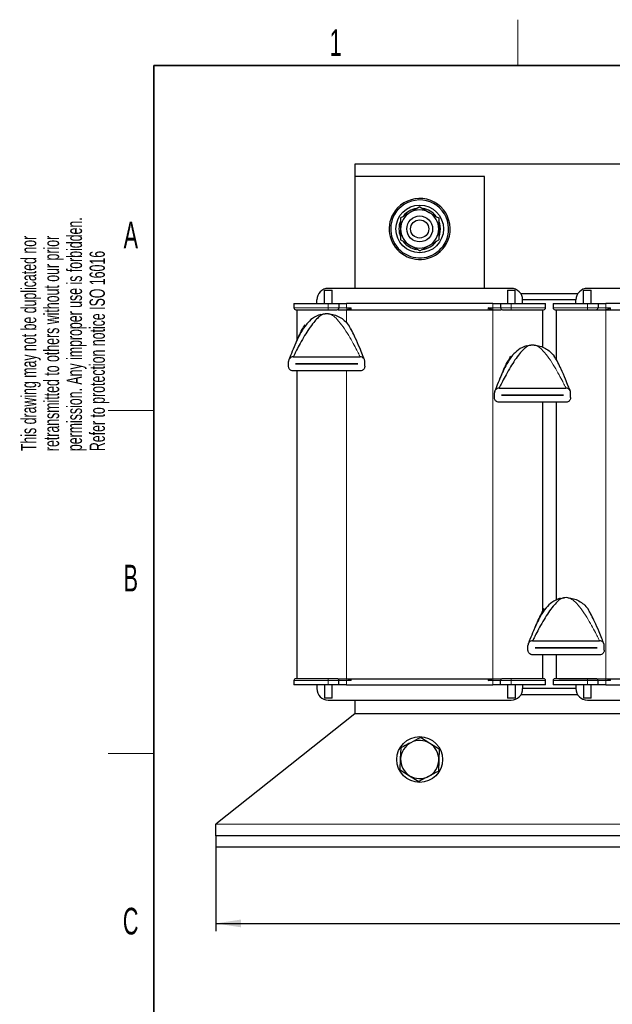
# Model space of a CAD drawing. Header units: millimetres. Extents: x 5 to 418, y 2 to 292.
# Tile 5 of 20: x 8 to 86, y 159 to 288. Entities that reach past the tile are written whole.
import ezdxf

# ---------------------------------------------------------------- set-up
doc = ezdxf.new("R2010")
doc.units = ezdxf.units.MM
doc.layers.add('SLD-0', color=7, linetype='Continuous')
doc.styles.add('SLDTEXTSTYLE0', font='TXT', dxfattribs={"width": 0.605})
doc.dimstyles.new('SLDDIMSTYLE0', dxfattribs={"dimtxt": 3.5, "dimasz": 3.302, "dimexe": 0, "dimexo": 0.0625, "dimgap": 0.875, "dimtad": 1, "dimlfac": 2, "dimrnd": 1e-09, "dimzin": 12, "dimdsep": 46, "dimtxsty": 'SLDTEXTSTYLE0', "dimsah": 1, "dimcen": 0.09, "dimadec": 0, "dimazin": 3, "dimtfac": 1, "dimtofl": 0, "dimtmove": 0, "dimatfit": 3, "dimfxl": 1, "dimfrac": 2, "dimtolj": 1, "dimtzin": 12, "dimarcsym": 0})

# ---------------------------------------------------------------- blocks, each defined once
blk = doc.blocks.new('SW_NOTE_0_1')
at = {"layer": 'SLD-0', "color": 0, "char_height": 2, "attachment_point": 1, "rotation": 90, "style": 'SLDTEXTSTYLE0'}
for s, insert in [('permission. Any improper use is forbidden.', (3.42, 0)), ('retransmitted to others without our prior', (0.42, 0)), ('This drawing may not be duplicated nor', (-2.58, 0)), ('Refer to protection notice ISO 16016', (6.42, 0))]:
    blk.add_mtext(s, dxfattribs=dict(at, insert=insert))
blk = doc.blocks.new('_D')
at = {"layer": 'SLD-0'}
for p, q in [((34.12, 179.95), (34.12, 168.95)), ((155.62, 179.95), (155.62, 168.95)), ((34.12, 169.95), (155.62, 169.95))]:
    blk.add_line(p, q, dxfattribs=at)
for points in [[(34.12, 169.95), (37.42, 169.44), (37.42, 170.46)], [(155.62, 169.95), (152.32, 170.46), (152.32, 169.44)]]:
    blk.add_solid(points, dxfattribs=at)
at = {"layer": 'SLD-0', "insert": (90.86, 174.46), "char_height": 3.5, "attachment_point": 1, "style": 'SLDTEXTSTYLE0'}
blk.add_mtext('243', dxfattribs=at)

msp = doc.modelspace()

# ---------------------------------------------------------------- linework, layer by layer
at = {"color": 7, "linetype": 'Continuous', "lineweight": 25}
for p, q in [((137.3718, 269.5511), (52.3718, 269.5511)), ((52.3718, 269.5511), (52.3718, 267.9511)), ((69.3718, 267.9511), (52.3718, 267.9511)), ((52.3718, 267.9511), (52.3718, 253.2511)), ((69.3718, 253.2511), (69.3718, 267.9511)), ((60.8718, 263.9378), (59.6218, 263.2161)), ((60.8718, 263.9378), (62.1218, 263.2161)), ((60.8718, 258.1643), (59.6218, 258.886)), ((60.8718, 258.1643), (62.1218, 258.886)), ((72.8718, 253.2511), (48.8718, 253.2511)), ((106.8718, 253.2511), (82.8718, 253.2511)), ((48.3718, 253.0011), (49.3718, 253.0011)), ((48.3718, 251.2511), (48.3718, 253.0011)), ((49.3718, 251.2511), (49.3718, 253.0011)), ((72.3718, 253.0011), (72.3718, 251.2511)), ((72.3718, 253.0011), (73.3718, 253.0011)), ((73.3718, 251.2511), (73.3718, 253.0011)), ((81.6029, 252.5511), (74.1406, 252.5511)), ((82.3718, 253.0011), (83.3718, 253.0011)), ((82.3718, 251.2511), (82.3718, 253.0011)), ((83.3718, 251.2511), (83.3718, 253.0011)), ((44.3718, 251.2511), (48.8718, 251.2511)), ((44.3718, 251.2511), (44.3718, 250.7011)), ((47.3718, 251.2511), (47.3718, 251.7511)), ((48.8718, 251.2511), (50.2718, 251.2511)), ((50.2718, 251.2511), (50.2718, 250.7011)), ((50.2718, 251.2511), (51.2921, 251.2511)), ((70.4514, 251.2511), (51.2921, 251.2511)), ((70.4514, 251.2511), (71.4718, 251.2511)), ((71.4718, 251.2511), (71.4718, 250.7011)), ((71.4718, 251.2511), (72.8718, 251.2511)), ((72.8718, 251.2511), (77.3718, 251.2511)), ((74.3718, 251.2511), (74.3718, 251.7511)), ((81.3718, 251.7511), (74.3718, 251.7511)), ((77.3718, 250.7011), (77.3718, 251.2511)), ((78.3718, 251.2511), (82.8718, 251.2511)), ((78.3718, 251.2511), (78.3718, 250.7011)), ((81.3718, 251.2511), (81.3718, 251.7511)), ((82.8718, 251.2511), (84.2718, 251.2511)), ((84.2718, 251.2511), (84.2718, 250.7011)), ((84.2718, 251.2511), (85.2921, 251.2511)), ((104.4514, 251.2511), (85.2921, 251.2511)), ((44.7718, 250.4511), (44.7718, 246.4024)), ((47.8675, 249.8176), (48.4519, 249.9196)), ((50.1834, 250.4511), (51.2718, 250.4511)), ((51.2718, 250.4511), (70.4718, 250.4511)), ((70.4718, 250.4511), (71.5655, 250.4511)), ((76.9718, 250.4511), (76.9718, 245.5427)), ((78.7718, 250.4511), (78.7718, 243.9296)), ((79.1099, 250.4511), (85.2718, 250.4511)), ((85.2718, 250.4511), (104.4718, 250.4511)), ((45.5927, 248.0907), (45.5111, 247.9519)), ((45.6863, 248.2298), (45.7259, 248.3166)), ((45.7259, 248.3166), (45.8401, 248.4838)), ((51.5033, 248.4838), (51.6175, 248.3166)), ((51.8643, 247.8876), (51.8323, 247.9519)), ((74.8676, 245.7068), (75.452, 245.8088)), ((44.2884, 244.2765), (53.055, 244.2765)), ((72.6864, 244.1189), (72.726, 244.2057)), ((72.726, 244.2057), (72.8402, 244.3729)), ((78.5033, 244.3729), (78.6176, 244.2057)), ((43.6717, 243.0432), (43.6717, 243.6599)), ((44.5967, 243.349), (44.5967, 243.354)), ((44.5967, 243.354), (52.7467, 243.354)), ((52.7467, 243.349), (44.5967, 243.349)), ((52.7467, 243.354), (52.7467, 243.349)), ((53.6717, 243.0432), (53.6717, 243.6599)), ((72.5928, 243.9799), (72.5112, 243.841)), ((78.8644, 243.7768), (78.8324, 243.841)), ((53.055, 242.4265), (44.2884, 242.4265)), ((44.7718, 242.4265), (44.7718, 202.0511)), ((70.6718, 238.9323), (70.6718, 239.549)), ((71.2885, 240.1657), (80.0551, 240.1657)), ((71.5968, 239.2382), (71.5968, 239.2432)), ((71.5968, 239.2432), (79.7468, 239.2432)), ((79.7468, 239.2382), (71.5968, 239.2382)), ((79.7468, 239.2432), (79.7468, 239.2382)), ((80.6718, 238.9323), (80.6718, 239.549)), ((80.0551, 238.3157), (71.2885, 238.3157)), ((76.9718, 238.3157), (76.9718, 210.8832)), ((78.7718, 238.3157), (78.7718, 212.3434)), ((78.7718, 212.2708), (78.7718, 212.2597)), ((79.2676, 212.5776), (79.852, 212.6796)), ((76.9928, 210.8507), (76.9112, 210.7118)), ((77.0864, 210.9897), (77.126, 211.0766)), ((77.126, 211.0766), (77.2402, 211.2437)), ((82.9033, 211.2437), (83.0176, 211.0766)), ((83.2644, 210.6476), (83.2324, 210.7118)), ((75.6885, 207.0365), (84.4551, 207.0365)), ((75.0718, 205.8032), (75.0718, 206.4198)), ((75.9968, 206.109), (75.9968, 206.114)), ((75.9968, 206.114), (84.1468, 206.114)), ((84.1468, 206.109), (75.9968, 206.109)), ((84.1468, 206.114), (84.1468, 206.109)), ((85.0718, 205.8032), (85.0718, 206.4198)), ((84.4551, 205.1865), (75.6885, 205.1865)), ((76.9718, 205.1865), (76.9718, 202.0511)), ((78.7718, 205.1865), (78.7718, 202.0511)), ((44.3718, 201.8011), (44.3718, 201.2511)), ((50.1834, 202.0511), (51.2718, 202.0511)), ((50.2718, 201.2511), (50.2718, 201.8011)), ((51.2718, 202.0511), (70.4718, 202.0511)), ((70.4718, 202.0511), (71.5655, 202.0511)), ((71.4718, 201.2511), (71.4718, 201.8011)), ((77.3718, 201.2511), (77.3718, 201.8011)), ((78.3718, 201.8011), (78.3718, 201.2511)), ((79.1099, 202.0511), (85.2718, 202.0511)), ((84.2718, 201.2511), (84.2718, 201.8011)), ((85.2718, 202.0511), (102.0719, 202.0511)), ((48.8718, 201.2511), (44.3718, 201.2511)), ((47.3718, 201.2511), (47.3718, 200.7511)), ((48.3718, 201.2511), (48.3718, 199.5011)), ((50.2718, 201.2511), (48.8718, 201.2511)), ((49.3718, 199.5011), (49.3718, 201.2511)), ((51.2921, 201.2511), (50.2718, 201.2511)), ((51.2921, 201.2511), (70.4514, 201.2511)), ((71.4718, 201.2511), (70.4514, 201.2511)), ((72.8718, 201.2511), (71.4718, 201.2511)), ((72.3718, 201.2511), (72.3718, 199.5011)), ((77.3718, 201.2511), (72.8718, 201.2511)), ((73.3718, 201.2511), (73.3718, 199.5011)), ((74.3718, 201.2511), (74.3718, 200.7511)), ((81.3718, 200.7511), (74.3718, 200.7511)), ((82.8718, 201.2511), (78.3718, 201.2511)), ((81.3718, 201.2511), (81.3718, 200.7511)), ((82.3718, 201.2511), (82.3718, 199.5011)), ((84.2718, 201.2511), (82.8718, 201.2511)), ((83.3718, 199.5011), (83.3718, 201.2511)), ((85.2921, 201.2511), (84.2718, 201.2511)), ((85.2921, 201.2511), (102.2705, 201.2511)), ((49.3718, 199.5011), (48.3718, 199.5011)), ((48.8718, 199.2511), (72.8718, 199.2511)), ((52.3718, 199.2511), (52.3718, 197.4511)), ((73.3718, 199.5011), (72.3718, 199.5011)), ((81.6029, 199.9511), (74.1406, 199.9511)), ((83.3718, 199.5011), (82.3718, 199.5011)), ((82.8718, 199.2511), (106.8718, 199.2511)), ((52.3718, 197.4511), (34.1218, 182.9511)), ((137.3718, 197.4511), (52.3718, 197.4511)), ((62.2016, 193.5681), (60.9793, 194.3358)), ((58.3735, 191.5442), (58.4273, 192.9866)), ((63.4238, 192.8003), (62.2016, 193.5681)), ((63.4238, 192.8003), (63.3701, 191.358)), ((58.3198, 190.1018), (58.3735, 191.5442)), ((63.3701, 191.358), (63.3163, 189.9156)), ((58.3198, 190.1018), (59.542, 189.3341)), ((59.542, 189.3341), (60.7643, 188.5663)), ((34.1218, 181.4511), (34.1218, 182.9511)), ((34.1218, 181.4511), (34.1218, 179.9511)), ((155.6218, 181.4511), (34.1218, 181.4511)), ((155.6218, 179.9511), (34.1218, 179.9511))]:
    msp.add_line(p, q, dxfattribs=at)
at = {"color": 7, "linetype": 'Continuous', "lineweight": 18}
for p, q in [((57.8005, 263.2887), (57.6388, 263.4065)), ((63.9431, 258.8134), (64.1047, 258.6957)), ((44.3718, 250.7011), (48.8718, 250.7011)), ((48.8718, 251.2511), (48.8718, 250.7011)), ((48.8718, 250.7011), (50.2718, 250.7011)), ((48.8718, 250.7011), (48.8718, 250.4511)), ((51.2921, 250.7011), (50.2718, 250.7011)), ((51.2921, 251.2511), (51.2921, 250.7011)), ((51.2921, 250.7011), (51.8964, 250.7011)), ((51.8964, 250.7011), (51.8964, 250.4511)), ((69.8472, 250.7011), (70.4514, 250.7011)), ((69.8472, 250.7011), (69.8472, 250.4511)), ((70.4514, 250.7011), (70.4514, 251.2511)), ((71.4718, 250.7011), (70.4514, 250.7011)), ((72.8718, 250.7011), (71.4718, 250.7011)), ((72.8718, 251.2511), (72.8718, 250.7011)), ((72.8718, 250.7011), (72.8718, 250.4511)), ((77.3718, 250.7011), (72.8718, 250.7011)), ((78.3718, 250.7011), (82.8718, 250.7011)), ((82.8718, 251.2511), (82.8718, 250.7011)), ((82.8718, 250.7011), (84.2718, 250.7011)), ((82.8718, 250.7011), (82.8718, 250.4511)), ((85.2921, 250.7011), (84.2718, 250.7011)), ((85.2921, 251.2511), (85.2921, 250.7011)), ((85.2921, 250.7011), (85.8964, 250.7011)), ((85.8964, 250.7011), (85.8964, 250.4511)), ((51.2718, 250.4511), (51.2718, 248.7382)), ((70.4718, 250.4511), (70.4718, 202.0511)), ((85.2951, 250.474), (85.1577, 250.4511)), ((85.2718, 250.4511), (85.2718, 202.0511)), ((51.2718, 242.4265), (51.2718, 202.0511)), ((48.8718, 201.8011), (44.3718, 201.8011)), ((48.8718, 201.8011), (48.8718, 202.0511)), ((50.2718, 201.8011), (48.8718, 201.8011)), ((48.8718, 201.2511), (48.8718, 201.8011)), ((50.2718, 201.8011), (51.2921, 201.8011)), ((51.2921, 201.8011), (51.2921, 201.2511)), ((51.8964, 201.8011), (51.2921, 201.8011)), ((51.8964, 202.0511), (51.8964, 201.8011)), ((69.8472, 202.0511), (69.8472, 201.8011)), ((70.4514, 201.8011), (69.8472, 201.8011)), ((70.4514, 201.8011), (71.4718, 201.8011)), ((70.4514, 201.2511), (70.4514, 201.8011)), ((71.4718, 201.8011), (72.8718, 201.8011)), ((72.8718, 201.8011), (72.8718, 202.0511)), ((72.8718, 201.8011), (77.3718, 201.8011)), ((72.8718, 201.2511), (72.8718, 201.8011)), ((82.8718, 201.8011), (78.3718, 201.8011)), ((82.8718, 201.8011), (82.8718, 202.0511)), ((84.2718, 201.8011), (82.8718, 201.8011)), ((82.8718, 201.2511), (82.8718, 201.8011)), ((84.2718, 201.8011), (85.2921, 201.8011)), ((85.2921, 201.8011), (85.2921, 201.2511)), ((85.8964, 201.8011), (85.2921, 201.8011)), ((85.8964, 202.0511), (85.8964, 201.8011)), ((155.6218, 182.9511), (34.1218, 182.9511))]:
    msp.add_line(p, q, dxfattribs=at)
at = {"color": 7, "linetype": 'Continuous', "lineweight": 25, "flags": 128}
for points in [[(63.5968, 261.0511), (63.5112, 261.7288), (63.3745, 262.129)], [(63.4088, 260.0566), (63.5112, 260.3734), (63.5968, 261.0511)]]:
    msp.add_lwpolyline(points, dxfattribs=at)
at = {"color": 7, "linetype": 'Continuous', "lineweight": 25}
for centre, radius in [((60.8718, 261.0511), 3.125), ((60.8718, 261.0511), 1.6982), ((60.8718, 261.0511), 1.1932), ((60.8718, 191.4511), 3)]:
    msp.add_circle(centre, radius, dxfattribs=at)
for centre, radius, start, end in [((60.8718, 261.0511), 4, 323.924194, 143.924194), ((60.8718, 261.0511), 3.8, 323.924194, 143.924194), ((60.8718, 261.0511), 2.725, 99.036415, 141.877892), ((60.8718, 261.0511), 2.5, 60, 120), ((60.8718, 261.0511), 2.725, 38.896296, 80.582692), ((60.8718, 261.0511), 4, 143.924194, 323.924194), ((60.8718, 261.0511), 3.8, 143.924194, 323.924194), ((60.8718, 261.0511), 2.5, 120, 180), ((60.8718, 261.0511), 2.5, 0, 60), ((60.8718, 261.0511), 2.725, 157.726755, 201.44923), ((60.8718, 261.0511), 2.5, 180, 240), ((60.8718, 261.0511), 2.5, 300, 0), ((60.8718, 261.0511), 2.725, 219.359829, 260.858136), ((60.8718, 261.0511), 2.5, 240, 300), ((60.8718, 261.0511), 2.725, 277.426274, 322.845839), ((48.8718, 251.7511), 1.5, 90, 180), ((72.8718, 251.7511), 1.5, 0, 90), ((82.8718, 251.7511), 1.5, 90, 180), ((44.6218, 250.7011), 0.25, 180, 270), ((50.0218, 250.7011), 0.25, 270, 0), ((71.7218, 250.7011), 0.25, 180, 270), ((77.1218, 250.7011), 0.25, 270, 0), ((78.6218, 250.7011), 0.25, 180, 270), ((84.0218, 250.7011), 0.25, 270, 360), ((48.6717, 246.4265), 3.5, 86.4, 93.6), ((75.6718, 242.3157), 3.5, 86.4, 93.6), ((80.0718, 209.1865), 3.5, 86.4, 93.6), ((44.6218, 201.8011), 0.25, 90, 180), ((50.0218, 201.8011), 0.25, 0, 90), ((71.7218, 201.8011), 0.25, 90, 180), ((77.1218, 201.8011), 0.25, 0, 90), ((78.6218, 201.8011), 0.25, 90, 180), ((84.0218, 201.8011), 0.25, 360, 90), ((48.8718, 200.7511), 1.5, 180, 270), ((72.8718, 200.7511), 1.5, 270, 0), ((82.8718, 200.7511), 1.5, 180, 270), ((60.8718, 191.4511), 2.5, 57.865152, 117.865152), ((60.8718, 191.4511), 2.5, 117.865152, 177.865152), ((60.8718, 191.4511), 2.5, 357.865152, 57.865152), ((60.8718, 191.4511), 2.5, 177.865152, 237.865152), ((60.8718, 191.4511), 2.5, 297.865152, 357.865152), ((60.8718, 191.4511), 2.5, 237.865152, 297.865152)]:
    msp.add_arc(centre, radius, start, end, dxfattribs=at)
at = {"color": 7, "linetype": 'Continuous', "lineweight": 18}
for centre, radius, start, end in [((57.7548, 250.6718), 6.4627, 179.740242, 181.753465), ((63.9888, 250.6718), 6.4627, 358.246535, 0.259758), ((91.7548, 250.6718), 6.4627, 179.740242, 181.753465), ((51.2408, 250.3482), 0.137, 48.635798, 66.634827), ((70.5028, 250.3482), 0.137, 113.365173, 131.364202), ((85.2408, 250.3482), 0.137, 48.635797, 66.634826), ((57.7548, 201.8304), 6.4627, 178.246535, 180.259758), ((51.2408, 202.1539), 0.137, 293.365173, 311.364202), ((70.5028, 202.1539), 0.137, 228.635798, 246.634827), ((63.9888, 201.8304), 6.4627, 359.740242, 1.753465), ((91.7548, 201.8304), 6.4627, 178.246535, 180.259758), ((85.2408, 202.1539), 0.137, 293.365173, 311.364202)]:
    msp.add_arc(centre, radius, start, end, dxfattribs=at)
at = {"color": 7, "linetype": 'Continuous', "lineweight": 25}
for points, knots in [([(59.6218, 263.2161), (59.5922, 263.199), (59.17, 262.9553), (58.7564, 262.7165), (58.3718, 262.4945)], [0, 0, 0, 0, 0.07020058, 1, 1, 1, 1]), ([(58.3718, 262.4945), (58.3718, 262.1348), (58.3718, 261.6589), (58.3718, 261.1704), (58.3718, 261.0511)], [0, 0, 0, 0, 0.75563417, 1, 1, 1, 1]), ([(62.1218, 263.2161), (62.1514, 263.199), (62.5735, 262.9553), (62.9872, 262.7165), (63.3718, 262.4945)], [0, 0, 0, 0, 0.07020058, 1, 1, 1, 1]), ([(63.3718, 262.4945), (63.3718, 262.1348), (63.3718, 261.6589), (63.3718, 261.1704), (63.3718, 261.0511)], [0, 0, 0, 0, 0.75563417, 1, 1, 1, 1]), ([(58.3718, 261.0511), (58.3718, 260.6733), (58.3718, 260.1845), (58.3718, 259.7144), (58.3718, 259.6077)], [0, 0, 0, 0, 0.7730974, 1, 1, 1, 1]), ([(63.3718, 261.0511), (63.3718, 260.6733), (63.3718, 260.1845), (63.3718, 259.7144), (63.3718, 259.6077)], [0, 0, 0, 0, 0.7730974, 1, 1, 1, 1]), ([(59.6218, 258.886), (59.5922, 258.9031), (59.17, 259.1468), (58.7564, 259.3857), (58.3718, 259.6077)], [0, 0, 0, 0, 0.07020058, 1, 1, 1, 1]), ([(62.1218, 258.886), (62.1514, 258.9031), (62.5735, 259.1468), (62.9872, 259.3857), (63.3718, 259.6077)], [0, 0, 0, 0, 0.07020058, 1, 1, 1, 1]), ([(51.2951, 250.474), (51.3924, 250.5059), (51.587, 250.5698), (51.7932, 250.6573), (51.8964, 250.7011)], [0, 0, 0, 0, 0.49948973, 1, 1, 1, 1]), ([(70.4485, 250.474), (70.3512, 250.5059), (70.1565, 250.5698), (69.9504, 250.6573), (69.8472, 250.7011)], [0, 0, 0, 0, 0.49948973, 1, 1, 1, 1]), ([(85.2951, 250.474), (85.3924, 250.5059), (85.587, 250.5698), (85.7932, 250.6573), (85.8964, 250.7011)], [0, 0, 0, 0, 0.49948973, 1, 1, 1, 1]), ([(47.8829, 249.8367), (47.5136, 249.6866), (46.8217, 249.4053), (45.951, 248.5122), (45.0936, 247.2079), (44.4902, 245.8002), (44.0187, 244.6661), (43.8097, 244.1309), (43.7657, 244.0166), (43.7647, 244.014)], [0, 0, 0, 0, 0.14984632, 0.28075764, 0.45620148, 0.74395377, 0.923157, 0.99825449, 1, 1, 1, 1]), ([(48.4519, 249.9196), (48.2947, 249.8783), (47.9513, 249.7879), (47.4577, 249.355), (46.915, 248.7525), (46.348, 247.9687), (45.7576, 247.0382), (45.2111, 246.0832), (44.7534, 245.2203), (44.4591, 244.6324), (44.3266, 244.3574), (44.2926, 244.2856), (44.2897, 244.2794), (44.2884, 244.2765)], [0, 0, 0, 0, 0.07817512, 0.17080517, 0.2771574, 0.41464436, 0.55698126, 0.71230435, 0.84664485, 0.94559162, 0.98127761, 0.99145798, 1, 1, 1, 1]), ([(44.6218, 250.4511), (44.6786, 250.4511), (44.7659, 250.4511), (45.2959, 250.4511), (45.8444, 250.4511), (46.5252, 250.4511), (47.5147, 250.4511), (48.3372, 250.4511), (48.8718, 250.4511)], [0, 0, 0, 0, 0.23945684, 0.36836066, 0.5, 0.63163934, 0.76054316, 1, 1, 1, 1]), ([(48.8718, 250.4511), (49.0164, 250.4511), (49.2397, 250.4511), (49.5077, 250.4511), (49.6906, 250.4511), (49.8393, 250.4511), (49.9825, 250.4511), (50.0063, 250.4511), (50.0218, 250.4511)], [0, 0, 0, 0, 0.23944295, 0.36964702, 0.49999993, 0.63020408, 0.76055705, 1, 1, 1, 1]), ([(71.7218, 250.4511), (71.7372, 250.4511), (71.7611, 250.4511), (71.9042, 250.4511), (72.0528, 250.4511), (72.2358, 250.4511), (72.5038, 250.4511), (72.7272, 250.4511), (72.8718, 250.4511)], [0, 0, 0, 0, 0.239442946, 0.369647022, 0.499999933, 0.630204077, 0.760557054, 1, 1, 1, 1]), ([(72.8718, 250.4511), (73.4064, 250.4511), (74.2289, 250.4511), (75.2183, 250.4511), (75.8992, 250.4511), (76.4477, 250.4511), (76.9777, 250.4511), (77.065, 250.4511), (77.1218, 250.4511)], [0, 0, 0, 0, 0.23945684, 0.36836066, 0.5, 0.63163934, 0.76054316, 1, 1, 1, 1]), ([(78.6218, 250.4511), (78.6786, 250.4511), (78.7659, 250.4511), (79.2959, 250.4511), (79.8444, 250.4511), (80.5252, 250.4511), (81.5147, 250.4511), (82.3372, 250.4511), (82.8718, 250.4511)], [0, 0, 0, 0, 0.23945684, 0.36836066, 0.5, 0.63163934, 0.76054316, 1, 1, 1, 1]), ([(82.8718, 250.4511), (83.0164, 250.4511), (83.2397, 250.4511), (83.5077, 250.4511), (83.6906, 250.4511), (83.8393, 250.4511), (83.9825, 250.4511), (84.0063, 250.4511), (84.0218, 250.4511)], [0, 0, 0, 0, 0.23944295, 0.36964702, 0.49999993, 0.63020408, 0.76055705, 1, 1, 1, 1]), ([(44.5655, 245.9278), (44.5803, 245.9638), (44.7254, 246.3163), (45.0153, 246.9625), (45.4096, 247.8029), (45.7069, 248.2731), (45.8401, 248.4838)], [0, 0, 0, 0, 0.0408159, 0.39958894, 0.73104914, 1, 1, 1, 1]), ([(52.3233, 246.9655), (52.3204, 246.972), (52.1886, 247.271), (51.9322, 247.8027), (51.636, 248.2731), (51.5033, 248.4838)], [0, 0, 0, 0, 0.01226582, 0.55754987, 1, 1, 1, 1]), ([(53.6413, 243.8503), (53.6412, 243.8503), (53.6409, 243.8504), (53.628, 243.8832), (53.5535, 244.0741), (53.3365, 244.6289), (52.9448, 245.5798), (52.5999, 246.4142), (52.3544, 246.9033), (52.3233, 246.9655)], [0, 0, 0, 0, 0.01013979, 0.027822, 0.07137322, 0.26863898, 0.53912013, 0.94146303, 1, 1, 1, 1]), ([(74.8829, 245.7258), (74.5137, 245.5757), (73.8218, 245.2944), (72.9511, 244.4013), (72.0937, 243.097), (71.4903, 241.6893), (71.0188, 240.5552), (70.8097, 240.02), (70.7658, 239.9057), (70.7648, 239.9031)], [0, 0, 0, 0, 0.14984632, 0.28075764, 0.45620148, 0.74395377, 0.923157, 0.99825449, 1, 1, 1, 1]), ([(75.452, 245.8088), (75.2948, 245.7674), (74.9514, 245.6771), (74.4577, 245.2441), (73.915, 244.6416), (73.3481, 243.8578), (72.7577, 242.9273), (72.2112, 241.9724), (71.7535, 241.1094), (71.4592, 240.5215), (71.3267, 240.2465), (71.2927, 240.1747), (71.2898, 240.1685), (71.2885, 240.1657)], [0, 0, 0, 0, 0.07817512, 0.17080517, 0.2771574, 0.41464436, 0.55698126, 0.71230435, 0.84664485, 0.94559162, 0.98127761, 0.99145798, 1, 1, 1, 1]), ([(44.2884, 244.2765), (44.2013, 244.2659), (44.0315, 244.245), (43.8377, 244.1003), (43.7221, 243.9254), (43.6767, 243.7766), (43.673, 243.6892), (43.6717, 243.6599)], [0, 0, 0, 0, 0.29063281, 0.56693599, 0.75715161, 0.91837799, 1, 1, 1, 1]), ([(53.6717, 243.6599), (53.6667, 243.7187), (53.6567, 243.8362), (53.5816, 243.9945), (53.4662, 244.132), (53.298, 244.2397), (53.1502, 244.2751), (53.0645, 244.2764), (53.055, 244.2765)], [0, 0, 0, 0, 0.16279538, 0.32498556, 0.50110448, 0.71475435, 0.96859226, 1, 1, 1, 1]), ([(71.5656, 241.817), (71.5804, 241.853), (71.7255, 242.2054), (72.0154, 242.8517), (72.4097, 243.692), (72.707, 244.1623), (72.8402, 244.3729)], [0, 0, 0, 0, 0.0408159, 0.39958894, 0.73104914, 1, 1, 1, 1]), ([(79.3233, 242.8546), (79.3204, 242.8612), (79.1887, 243.1601), (78.9323, 243.6918), (78.636, 244.1622), (78.5033, 244.3729)], [0, 0, 0, 0, 0.01226582, 0.55754987, 1, 1, 1, 1]), ([(44.2884, 242.4265), (44.2013, 242.4372), (44.0315, 242.4581), (43.8377, 242.6028), (43.7221, 242.7777), (43.6767, 242.9265), (43.673, 243.0139), (43.6717, 243.0432)], [0, 0, 0, 0, 0.29063281, 0.56693599, 0.75715161, 0.91837799, 1, 1, 1, 1]), ([(43.7647, 244.014), (43.7479, 243.9705), (43.7239, 243.9082), (43.7042, 243.8566), (43.7025, 243.8526), (43.7018, 243.8508)], [0, 0, 0, 0, 0.5671345, 0.81285251, 1, 1, 1, 1]), ([(53.6717, 243.0432), (53.6667, 242.9844), (53.6567, 242.8669), (53.5816, 242.7086), (53.4662, 242.5711), (53.298, 242.4634), (53.1502, 242.428), (53.0645, 242.4267), (53.055, 242.4265)], [0, 0, 0, 0, 0.16279538, 0.32498556, 0.50110448, 0.71475435, 0.96859226, 1, 1, 1, 1]), ([(80.6413, 239.7395), (80.6413, 239.7395), (80.641, 239.7395), (80.6281, 239.7723), (80.5536, 239.9632), (80.3366, 240.518), (79.9449, 241.4689), (79.6, 242.3033), (79.3545, 242.7925), (79.3233, 242.8546)], [0, 0, 0, 0, 0.01013979, 0.027822, 0.07137322, 0.26863898, 0.53912013, 0.94146303, 1, 1, 1, 1]), ([(71.2885, 240.1657), (71.2014, 240.155), (71.0316, 240.1342), (70.8378, 239.9894), (70.7222, 239.8145), (70.6768, 239.6657), (70.6731, 239.5784), (70.6718, 239.549)], [0, 0, 0, 0, 0.290632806, 0.566935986, 0.757151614, 0.918377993, 1, 1, 1, 1]), ([(70.7648, 239.9031), (70.748, 239.8597), (70.724, 239.7973), (70.7043, 239.7457), (70.7026, 239.7417), (70.7019, 239.74)], [0, 0, 0, 0, 0.5671345, 0.81285251, 1, 1, 1, 1]), ([(80.6718, 239.549), (80.6668, 239.6078), (80.6568, 239.7253), (80.5817, 239.8836), (80.4662, 240.0212), (80.2981, 240.1288), (80.1503, 240.1643), (80.0646, 240.1655), (80.0551, 240.1657)], [0, 0, 0, 0, 0.16279538, 0.32498556, 0.50110448, 0.71475435, 0.96859226, 1, 1, 1, 1]), ([(71.2885, 238.3157), (71.2014, 238.3264), (71.0316, 238.3472), (70.8378, 238.4919), (70.7222, 238.6669), (70.6768, 238.8157), (70.6731, 238.903), (70.6718, 238.9323)], [0, 0, 0, 0, 0.290632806, 0.566935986, 0.757151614, 0.918377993, 1, 1, 1, 1]), ([(80.6718, 238.9323), (80.6668, 238.8735), (80.6568, 238.7561), (80.5817, 238.5977), (80.4662, 238.4602), (80.2981, 238.3525), (80.1503, 238.3171), (80.0646, 238.3158), (80.0551, 238.3157)], [0, 0, 0, 0, 0.16279538, 0.32498556, 0.50110448, 0.71475435, 0.96859226, 1, 1, 1, 1]), ([(79.2829, 212.5966), (78.9137, 212.4465), (78.2218, 212.1652), (77.3511, 211.2721), (76.4937, 209.9678), (75.8903, 208.5602), (75.4188, 207.426), (75.2097, 206.8908), (75.1658, 206.7765), (75.1648, 206.7739)], [0, 0, 0, 0, 0.14984632, 0.28075764, 0.45620148, 0.74395377, 0.923157, 0.99825449, 1, 1, 1, 1]), ([(79.852, 212.6796), (79.6948, 212.6382), (79.3514, 212.5479), (78.8577, 212.115), (78.315, 211.5124), (77.7481, 210.7286), (77.1577, 209.7982), (76.6112, 208.8432), (76.1535, 207.9802), (75.8592, 207.3924), (75.7267, 207.1173), (75.6927, 207.0455), (75.6898, 207.0393), (75.6885, 207.0365)], [0, 0, 0, 0, 0.078175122, 0.170805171, 0.277157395, 0.414644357, 0.556981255, 0.712304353, 0.846644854, 0.945591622, 0.981277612, 0.991457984, 1, 1, 1, 1]), ([(75.9656, 208.6878), (75.9804, 208.7238), (76.1255, 209.0762), (76.4154, 209.7225), (76.8097, 210.5628), (77.107, 211.0331), (77.2402, 211.2437)], [0, 0, 0, 0, 0.040815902, 0.399588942, 0.731049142, 1, 1, 1, 1]), ([(83.7233, 209.7254), (83.7204, 209.732), (83.5887, 210.0309), (83.3323, 210.5626), (83.036, 211.033), (82.9033, 211.2437)], [0, 0, 0, 0, 0.01226582, 0.55754987, 1, 1, 1, 1]), ([(85.0413, 206.6103), (85.0413, 206.6103), (85.041, 206.6103), (85.0281, 206.6431), (84.9536, 206.834), (84.7366, 207.3888), (84.3449, 208.3397), (84, 209.1741), (83.7545, 209.6633), (83.7233, 209.7254)], [0, 0, 0, 0, 0.01013979, 0.027822, 0.07137322, 0.26863898, 0.53912013, 0.94146303, 1, 1, 1, 1]), ([(75.6885, 207.0365), (75.6014, 207.0258), (75.4316, 207.005), (75.2378, 206.8602), (75.1222, 206.6853), (75.0768, 206.5365), (75.0731, 206.4492), (75.0718, 206.4198)], [0, 0, 0, 0, 0.29063281, 0.56693599, 0.75715161, 0.91837799, 1, 1, 1, 1]), ([(75.1648, 206.7739), (75.148, 206.7305), (75.124, 206.6682), (75.1043, 206.6166), (75.1026, 206.6125), (75.1019, 206.6108)], [0, 0, 0, 0, 0.567134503, 0.812852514, 1, 1, 1, 1]), ([(85.0718, 206.4198), (85.0668, 206.4787), (85.0568, 206.5961), (84.9817, 206.7544), (84.8662, 206.892), (84.6981, 206.9996), (84.5503, 207.0351), (84.4646, 207.0364), (84.4551, 207.0365)], [0, 0, 0, 0, 0.16279538, 0.32498556, 0.50110448, 0.71475435, 0.96859226, 1, 1, 1, 1]), ([(75.6885, 205.1865), (75.6014, 205.1972), (75.4316, 205.218), (75.2378, 205.3627), (75.1222, 205.5377), (75.0768, 205.6865), (75.0731, 205.7738), (75.0718, 205.8032)], [0, 0, 0, 0, 0.29063281, 0.56693599, 0.75715161, 0.91837799, 1, 1, 1, 1]), ([(85.0718, 205.8032), (85.0668, 205.7443), (85.0568, 205.6269), (84.9817, 205.4686), (84.8662, 205.331), (84.6981, 205.2234), (84.5503, 205.1879), (84.4646, 205.1866), (84.4551, 205.1865)], [0, 0, 0, 0, 0.16279538, 0.32498556, 0.50110448, 0.71475435, 0.96859226, 1, 1, 1, 1]), ([(48.8718, 202.0511), (48.3372, 202.0511), (47.5147, 202.0511), (46.5252, 202.0511), (45.8444, 202.0511), (45.2959, 202.0511), (44.7659, 202.0511), (44.6786, 202.0511), (44.6218, 202.0511)], [0, 0, 0, 0, 0.23945684, 0.36836066, 0.5, 0.63163934, 0.76054316, 1, 1, 1, 1]), ([(50.0218, 202.0511), (50.0063, 202.0511), (49.9825, 202.0511), (49.8393, 202.0511), (49.6908, 202.0511), (49.5077, 202.0511), (49.2397, 202.0511), (49.0164, 202.0511), (48.8718, 202.0511)], [0, 0, 0, 0, 0.239442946, 0.369647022, 0.499999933, 0.630204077, 0.760557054, 1, 1, 1, 1]), ([(51.8964, 201.8011), (51.7932, 201.8449), (51.587, 201.9324), (51.3924, 201.9963), (51.2951, 202.0281)], [0, 0, 0, 0, 0.50051027, 1, 1, 1, 1]), ([(69.8472, 201.8011), (69.9504, 201.8449), (70.1565, 201.9324), (70.3512, 201.9963), (70.4485, 202.0281)], [0, 0, 0, 0, 0.50051027, 1, 1, 1, 1]), ([(72.8718, 202.0511), (72.7272, 202.0511), (72.5039, 202.0511), (72.2359, 202.0511), (72.0529, 202.0511), (71.9043, 202.0511), (71.7611, 202.0511), (71.7372, 202.0511), (71.7218, 202.0511)], [0, 0, 0, 0, 0.23944295, 0.36964702, 0.49999993, 0.63020408, 0.76055705, 1, 1, 1, 1]), ([(77.1218, 202.0511), (77.065, 202.0511), (76.9777, 202.0511), (76.4477, 202.0511), (75.8992, 202.0511), (75.2183, 202.0511), (74.2289, 202.0511), (73.4064, 202.0511), (72.8718, 202.0511)], [0, 0, 0, 0, 0.23945684, 0.36836066, 0.5, 0.63163934, 0.76054316, 1, 1, 1, 1]), ([(82.8718, 202.0511), (82.3372, 202.0511), (81.5147, 202.0511), (80.5252, 202.0511), (79.8444, 202.0511), (79.2959, 202.0511), (78.7659, 202.0511), (78.6786, 202.0511), (78.6218, 202.0511)], [0, 0, 0, 0, 0.23945684, 0.36836066, 0.5, 0.63163934, 0.76054316, 1, 1, 1, 1]), ([(84.0218, 202.0511), (84.0063, 202.0511), (83.9825, 202.0511), (83.8393, 202.0511), (83.6908, 202.0511), (83.5077, 202.0511), (83.2397, 202.0511), (83.0164, 202.0511), (82.8718, 202.0511)], [0, 0, 0, 0, 0.239442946, 0.369647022, 0.499999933, 0.630204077, 0.760557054, 1, 1, 1, 1]), ([(85.8964, 201.8011), (85.7932, 201.8449), (85.587, 201.9324), (85.3924, 201.9963), (85.2951, 202.0281)], [0, 0, 0, 0, 0.50051027, 1, 1, 1, 1]), ([(60.9793, 194.3358), (60.9661, 194.3288), (60.5455, 194.1065), (60.1177, 193.8803), (59.7033, 193.6612)], [0, 0, 0, 0, 0.03144935, 1, 1, 1, 1]), ([(59.7033, 193.6612), (59.3803, 193.4904), (58.9522, 193.2641), (58.5307, 193.0413), (58.4273, 192.9866)], [0, 0, 0, 0, 0.75461458, 1, 1, 1, 1]), ([(63.3163, 189.9156), (63.3031, 189.9086), (62.8825, 189.6862), (62.4546, 189.46), (62.0403, 189.241)], [0, 0, 0, 0, 0.031449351, 1, 1, 1, 1]), ([(62.0403, 189.241), (61.7172, 189.0702), (61.2891, 188.8438), (60.8677, 188.621), (60.7643, 188.5663)], [0, 0, 0, 0, 0.75461458, 1, 1, 1, 1])]:
    msp.add_open_spline(points, degree=3, knots=knots, dxfattribs=at)
at = {"color": 7, "linetype": 'Continuous', "lineweight": 18}
for points, knots in [([(51.8964, 250.7011), (51.8096, 250.6306), (51.6994, 250.541), (51.5946, 250.4669), (51.5723, 250.4511)], [0, 0, 0, 0, 0.78700907, 1, 1, 1, 1]), ([(70.1713, 250.4511), (70.149, 250.4669), (70.0441, 250.541), (69.9339, 250.6306), (69.8472, 250.7011)], [0, 0, 0, 0, 0.21299315, 1, 1, 1, 1]), ([(85.8964, 250.7011), (85.8096, 250.6306), (85.6994, 250.541), (85.5946, 250.4669), (85.5723, 250.4511)], [0, 0, 0, 0, 0.78700907, 1, 1, 1, 1]), ([(53.055, 244.2765), (53.0528, 244.2814), (53.0477, 244.2923), (53.0077, 244.3765), (52.8787, 244.6434), (52.5893, 245.2218), (52.1326, 246.0829), (51.537, 247.122), (50.8469, 248.2027), (50.1417, 249.0971), (49.4945, 249.7382), (49.0789, 249.8632), (48.8915, 249.9196)], [0, 0, 0, 0, 0.01109962, 0.02511221, 0.05444338, 0.15341888, 0.28779839, 0.44316659, 0.623911, 0.79279606, 0.90653738, 1, 1, 1, 1]), ([(80.0551, 240.1657), (80.0529, 240.1705), (80.0478, 240.1814), (80.0077, 240.2656), (79.8788, 240.5325), (79.5894, 241.1109), (79.1326, 241.9721), (78.5371, 243.0112), (77.847, 244.0918), (77.1417, 244.9862), (76.4946, 245.6273), (76.079, 245.7524), (75.8916, 245.8088)], [0, 0, 0, 0, 0.01109962, 0.02511221, 0.05444338, 0.15341888, 0.28779839, 0.44316659, 0.623911, 0.79279606, 0.90653738, 1, 1, 1, 1]), ([(84.4551, 207.0365), (84.4529, 207.0413), (84.4478, 207.0522), (84.4077, 207.1364), (84.2788, 207.4033), (83.9894, 207.9817), (83.5326, 208.8429), (82.9371, 209.882), (82.247, 210.9627), (81.5417, 211.8571), (80.8946, 212.4981), (80.479, 212.6232), (80.2916, 212.6796)], [0, 0, 0, 0, 0.01109962, 0.02511221, 0.05444338, 0.15341888, 0.28779839, 0.44316659, 0.623911, 0.79279606, 0.90653738, 1, 1, 1, 1]), ([(51.5723, 202.0511), (51.5946, 202.0353), (51.6994, 201.9612), (51.8096, 201.8716), (51.8964, 201.8011)], [0, 0, 0, 0, 0.21299315, 1, 1, 1, 1]), ([(69.8472, 201.8011), (69.9339, 201.8716), (70.0441, 201.9612), (70.149, 202.0353), (70.1713, 202.0511)], [0, 0, 0, 0, 0.78700907, 1, 1, 1, 1]), ([(85.5723, 202.0511), (85.5946, 202.0353), (85.6994, 201.9612), (85.8096, 201.8716), (85.8964, 201.8011)], [0, 0, 0, 0, 0.212993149, 1, 1, 1, 1])]:
    msp.add_open_spline(points, degree=3, knots=knots, dxfattribs=at)
at = {"color": 7, "linetype": 'Continuous', "lineweight": 25}
for points in [[(48.8915, 249.9196), (49.1466, 249.8873), (49.657, 249.8226), (50.3697, 249.5152), (51.0112, 249.0781), (51.3392, 248.6819), (51.5033, 248.4838)], [(75.8916, 245.8088), (76.1467, 245.7764), (76.657, 245.7118), (77.3698, 245.4044), (78.0113, 244.9673), (78.3393, 244.571), (78.5033, 244.3729)], [(80.2916, 212.6796), (80.5467, 212.6473), (81.057, 212.5826), (81.7698, 212.2752), (82.4113, 211.8381), (82.7393, 211.4419), (82.9033, 211.2437)]]:
    msp.add_open_spline(points, degree=3, dxfattribs=at)
at = {"layer": 'SLD-0', "lineweight": 18}
for p, q in [((73.75, 282.5), (73.75, 288.5)), ((20, 237.25), (26, 237.25)), ((20, 192.25), (26, 192.25))]:
    msp.add_line(p, q, dxfattribs=at)
at = {"layer": 'SLD-0', "lineweight": 35}
for p, q in [((408, 282.5), (26, 282.5)), ((26, 282.5), (26, 12))]:
    msp.add_line(p, q, dxfattribs=at)

# ---------------------------------------------------------------- block references
at = {"layer": 'SLD-0'}
msp.add_blockref('SW_NOTE_0_1', (11.1564, 231.9088), dxfattribs=at)

# ---------------------------------------------------------------- texts
at = {"layer": 'SLD-0', "char_height": 3.5, "attachment_point": 2, "style": 'SLDTEXTSTYLE0'}
for s, insert in [('1', (49.8527, 287.243)), ('A', (22.9816, 262.0011)), ('B', (22.9816, 217.0011)), ('C', (22.9597, 172.0011))]:
    msp.add_mtext(s, dxfattribs=dict(at, insert=insert))

# ---------------------------------------------------------------- dimensions: what is measured, and where the dimension line sits
at = {"layer": 'SLD-0'}
dim = msp.add_linear_dim(base=(155.6218, 169.9511), p1=(34.1218, 179.9511), p2=(155.6218, 179.9511), dimstyle='SLDDIMSTYLE0', dxfattribs=at)
dim.commit()
dim.dimension.update_dxf_attribs({"geometry": '_D', "text_midpoint": (94.8718, 169.9511), "dimtype": 160})

doc.saveas('drawing.dxf')
